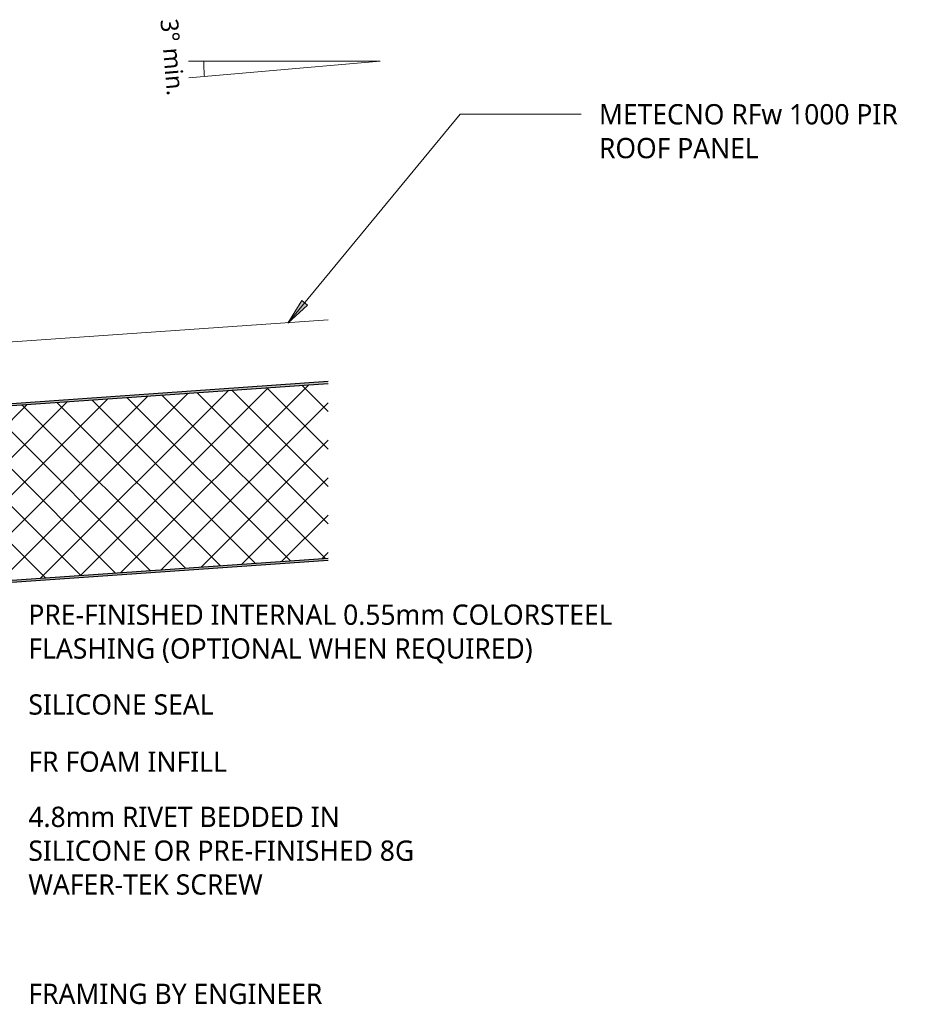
# Model space of a CAD drawing. Header units: millimetres. Extents: x -419 to 889, y -186 to 605.
# Tile 5 of 5: x 386 to 889, y 28 to 586. Entities that reach past the tile are written whole.
import ezdxf

# ---------------------------------------------------------------- set-up
doc = ezdxf.new("R2010")
doc.units = ezdxf.units.MM
for name, color, linetype, lineweight in [('A-ANNO-DIMS', 211, 'Continuous', 9), ('A-ANNO-DIMS-5', 211, 'Continuous', 9), ('A-DETL', 90, 'Continuous', 13), ('A-DETL-GENF', 92, 'Continuous', 13), ('G-ANNO-TEXT', 231, 'Continuous', 9)]:
    doc.layers.add(name, color=color, linetype=linetype, lineweight=lineweight)
doc.styles.add('Yu Gothic', font='Yu Gothic.ttf', dxfattribs={"height": 11.5})
doc.styles.add('Yu Gothic_1', font='Yu Gothic.ttf', dxfattribs={"height": 10})
doc.dimstyles.new('Diagonal', dxfattribs={"dimscale": 304.8, "dimtxt": 11.609035, "dimasz": 0.04101, "dimexe": 0.03937, "dimexo": 0.024606, "dimgap": 0.024606, "dimtad": 1, "dimdec": 0, "dimzin": 0, "dimdsep": 46, "dimtxsty": 'Yu Gothic_1', "dimblk1": 'OBLIQUE', "dimblk2": 'OBLIQUE', "dimsah": 1, "dimcen": 0.09, "dimazin": 0, "dimtfac": 1, "dimtdec": 4, "dimtix": 1, "dimtmove": 1, "dimatfit": 3, "dimfxl": 1, "dimtvp": 1, "dimtfill": 1, "dimtolj": 1, "dimtzin": 0, "dimarcsym": 2})

# ---------------------------------------------------------------- blocks, each defined once
blk = doc.blocks.new('Thermospan w Gutter Overhang - 100mm-4789611-03 EAVES GUTTER DETAIL')
at = {"layer": 'A-DETL-GENF'}
for points in [[(-132.48, 88.1), (-90.99, 100), (-90.99, 101), (-132.48, 89.1)], [(-90.99, 100), (-52.65, 100), (-52.65, 100.34), (-39.58, 100.35), (-39.58, 100), (0, 100), (0, 101), (-90.99, 101)], [(0, 100), (449.02, 100), (449.09, 101), (0, 101)], [(0, 0), (442.02, 0), (442.09, 1), (0, 1)]]:
    blk.add_hatch(color=256, dxfattribs=at).paths.add_polyline_path(points)
h = blk.add_hatch(dxfattribs=at)
h.set_pattern_fill('FP_2', color=256, style=0, pattern_type=2)
h.set_pattern_definition([(41, (-137.245, -239.83), (-9.8409, 11.32064), []), (131, (-137.245, -239.83), (-11.32064, -9.8409), [])])
h.paths.add_polyline_path([(0, 1), (442.09, 1), (449.02, 100), (0, 100), (0, 4.06)])
for p, q in [((-60.59, 136), (-132.48, 136)), ((-132.48, 88.1), (-132.48, 136)), ((-33.49, 136), (-60.59, 136)), ((0, 136), (-33.49, 136)), ((90.68, 136), (0, 136)), ((451.53, 136), (110.68, 136))]:
    blk.add_line(p, q, dxfattribs=at)
at = {"layer": 'A-DETL-GENF', "lineweight": 25}
for p, q in [((-90.99, 101), (-132.48, 89.1)), ((0, 101), (-91.13, 101)), ((449.09, 101), (0, 101)), ((0, 101), (0, 100)), ((-132.48, 88.1), (-90.99, 100)), ((-90.99, 100), (-52.65, 100)), ((-39.58, 100), (0, 100)), ((0, 100), (0, 1)), ((0, 100), (449.02, 100)), ((-132.48, 89.1), (-132.48, 88.1)), ((442.09, 1), (0, 1)), ((0, 1), (0, 0)), ((0, 0), (442.02, 0))]:
    blk.add_line(p, q, dxfattribs=at)
blk = doc.blocks.new('DIMBLOCK1-03 EAVES GUTTER DETAIL')
at = {"layer": 'A-ANNO-DIMS-5'}
for p, q in [((76.71, 404.77), (75.88, 416.74)), ((-23.04, 397.79), (-23.88, 409.76)), ((76.71, 404.77), (-23.04, 397.79)), ((76.71, 404.77), (78.04, 385.75)), ((-23.04, 397.79), (-21.99, 382.73))]:
    blk.add_line(p, q, dxfattribs=at)
at = {"layer": 'A-ANNO-DIMS-5', "lineweight": 50}
for p, q in [((76.71, 404.77), (82.51, 411.44)), ((-23.04, 397.79), (-17.24, 404.46)), ((76.71, 404.77), (70.91, 398.1)), ((-23.04, 397.79), (-28.84, 391.12))]:
    blk.add_line(p, q, dxfattribs=at)
at = {"layer": 'A-ANNO-DIMS-5'}
blk.add_ellipse((64.57, 403.92), major_axis=(-3.23, 46.2), ratio=0.81692, start_param=0, end_param=1.570796, dxfattribs=at)
at = {"layer": 'A-ANNO-DIMS-5', "color": 0, "insert": (61.13, 453.11), "char_height": 10, "width": 383.5079, "attachment_point": 1, "rotation": 4, "line_spacing_factor": 1.024327, "style": 'Yu Gothic_1', "bg_fill": 3, "box_fill_scale": 1.25, "bg_fill_color": 9, "bg_fill_true_color": 13158600, "bg_fill_transparency": 0}
blk.add_mtext('150mm RECOMMENDED IF GUTTER SIZE ALLOWS', dxfattribs=at)
blk = doc.blocks.new('_Oblique')
at = {"color": 0, "linetype": 'ByBlock', "lineweight": -2}
blk.add_line((-0.5, -0.5), (0.5, 0.5), dxfattribs=at)

msp = doc.modelspace()

# ---------------------------------------------------------------- hatches: boundary and pattern name
at = {"layer": 'G-ANNO-TEXT'}
msp.add_hatch(color=7, dxfattribs=at).paths.add_polyline_path([(538.3, 414.06), (549.36, 424.38), (546.31, 426.89)])

# ---------------------------------------------------------------- linework, layer by layer
at = {"layer": 'A-DETL'}
for p, q in [((481.93, 562.68), (590.64, 562.68)), ((590.64, 562.68), (482.19, 553.19))]:
    msp.add_line(p, q, dxfattribs=at)
msp.add_arc((590.64, 562.68), 100, 180, 185, dxfattribs=at)
at = {"layer": 'G-ANNO-TEXT', "color": 7}
for p, q in [((538.3, 414.06), (635.99, 532.6)), ((635.99, 532.6), (704.53, 532.6)), ((546.31, 426.89), (538.3, 414.06)), ((549.36, 424.38), (546.31, 426.89)), ((538.3, 414.06), (549.36, 424.38))]:
    msp.add_line(p, q, dxfattribs=at)

# ---------------------------------------------------------------- block references
at = {"layer": 'A-DETL-GENF', "rotation": 3.999999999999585}
msp.add_blockref('Thermospan w Gutter Overhang - 100mm-4789611-03 EAVES GUTTER DETAIL', (120.18, 248.82), dxfattribs=at)

# ---------------------------------------------------------------- texts
at = {"layer": 'G-ANNO-TEXT', "color": 7, "char_height": 11.5, "attachment_point": 1, "style": 'Yu Gothic', "bg_fill": 3, "box_fill_scale": 1.25, "bg_fill_color": 9, "bg_fill_true_color": 13158600, "bg_fill_transparency": 0}
for s, insert, width in [('METECNO RFw 1000 PIR ', (714.69, 538.35), 216.4556), ('ROOF PANEL', (714.69, 519.16), 113.8396), ('FLASHING (OPTIONAL WHEN REQUIRED)', (391.18, 235.25), 357.5526), ('SILICONE SEAL', (391.18, 203.49), 133.0801), ('FR FOAM INFILL', (391.18, 171.05), 141.8987), ('4.8mm RIVET BEDDED IN ', (391.18, 139.74), 222.8691), ('SILICONE OR PRE-FINISHED 8G ', (391.18, 120.55), 280.1898), ('WAFER-TEK SCREW', (391.18, 101.37), 174.367), ('FRAMING BY ENGINEER', (391.18, 39.33), 208.8396)]:
    msp.add_mtext(s, dxfattribs=dict(at, insert=insert, width=width))

# ---------------------------------------------------------------- next in the draw order: texts
at = {"layer": 'G-ANNO-TEXT', "color": 7, "insert": (476, 587.11), "char_height": 10, "width": 60.1266, "attachment_point": 1, "rotation": 275, "style": 'Yu Gothic_1', "bg_fill": 3, "box_fill_scale": 1.25, "bg_fill_color": 9, "bg_fill_true_color": 13158600, "bg_fill_transparency": 0}
msp.add_mtext('3° min.', dxfattribs=at)
at = {"layer": 'G-ANNO-TEXT', "color": 7, "insert": (391.18, 254.44), "char_height": 11.5, "width": 418.08, "attachment_point": 1, "style": 'Yu Gothic', "bg_fill": 3, "box_fill_scale": 1.25, "bg_fill_color": 9, "bg_fill_true_color": 13158600, "bg_fill_transparency": 0}
msp.add_mtext('PRE-FINISHED INTERNAL 0.55mm COLORSTEEL ', dxfattribs=at)

# ---------------------------------------------------------------- next in the draw order: dimensions: what is measured, and where the dimension line sits
at = {"layer": 'A-ANNO-DIMS'}
dim = msp.add_linear_dim(base=(-23.04, 397.79), p1=(78.57, 378.26), p2=(-21.47, 375.25), angle=4, text='150mm RECOMMENDED IF GUTTER SIZE ALLOWS', dimstyle='Diagonal', override={"dimpost": '<>', "dimfxl": 100.078708}, dxfattribs=at)
dim.commit()
dim.dimension.update_dxf_attribs({"geometry": 'DIMBLOCK1-03 EAVES GUTTER DETAIL', "text_midpoint": (252.89, 459.83), "dimtype": 160, "text_rotation": 4})

doc.saveas('drawing.dxf')
